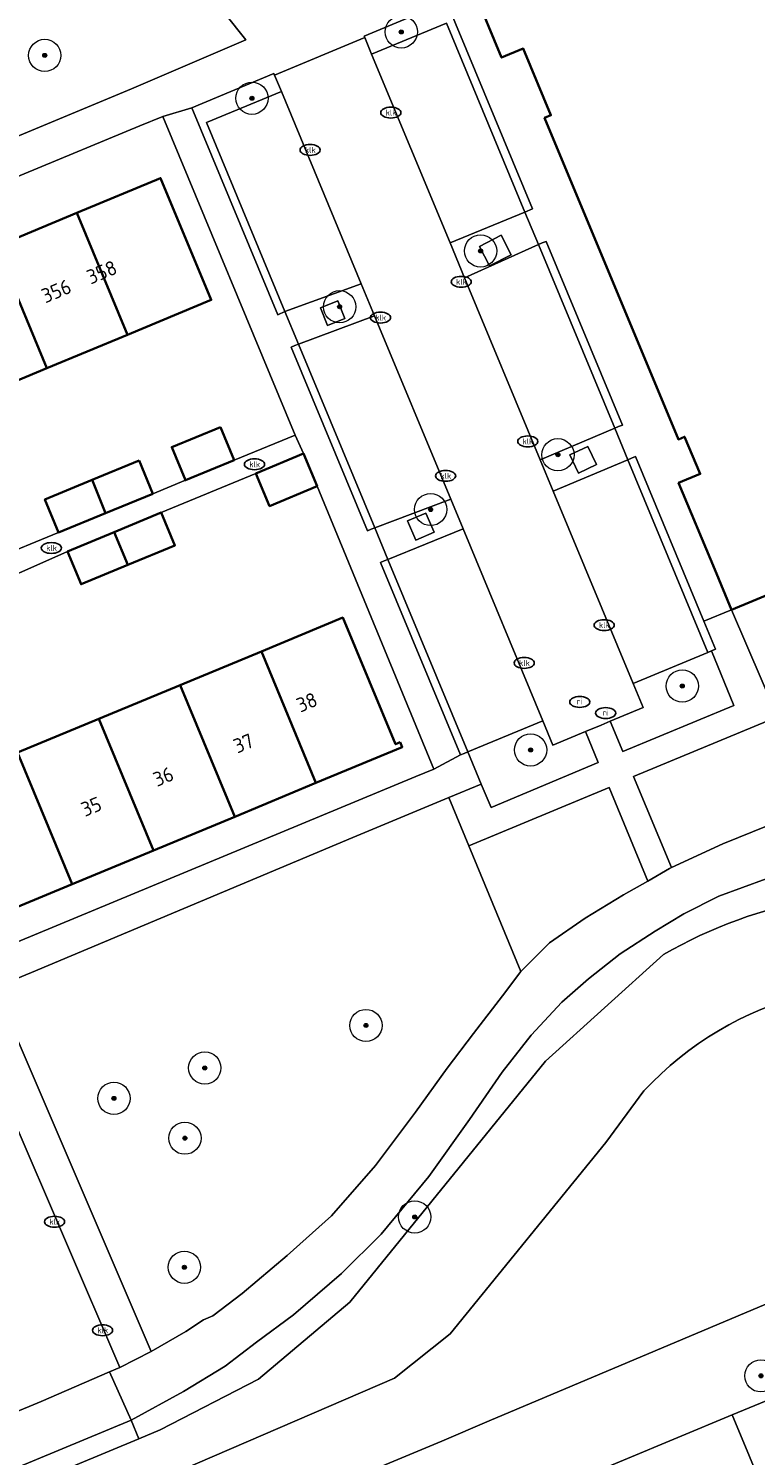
# Model space of a CAD drawing. Header units: metres. Extents: x 103671 to 105190, y 427150 to 429171.
# Tile 119 of 256: x 104537 to 104582, y 427234 to 427323. Entities that reach past the tile are written whole.
import ezdxf
from ezdxf.enums import TextEntityAlignment as Align

# ---------------------------------------------------------------- set-up
doc = ezdxf.new("R2010")
doc.units = ezdxf.units.M
for name, color, linetype, lineweight in [('B-WE-GR-BEPLANTING_CULTUUR_VASTE PLANTENVAK-GV', 253, 'Continuous', 18), ('B-WE-GR-BOOM-S', 253, 'Continuous', 25), ('B-WE-GR-HAAG-GV', 253, 'Continuous', 13), ('B-WE-IE-MEUBILAIR-S', 253, 'Continuous', 25), ('B-WE-OG-BEBOUWING-GV', 253, 'Continuous', 35), ('B-WE-OG-BEBOUWING-T18', 7, 'Continuous', 18), ('B-WE-OG-TERREIN_BEGROEID-GV', 253, 'Continuous', 18), ('B-WE-OG-TERREIN_ERF-GV', 253, 'Continuous', 18), ('B-WE-OG-TERREIN_OEVER-GV', 253, 'Continuous', 18), ('B-WE-OG-WATER_SLOOT-GV', 253, 'Continuous', 18), ('B-WE-OG-WEG-GV', 253, 'Continuous', 18), ('B-WE-VH-GESLOTENVERHARDING-GV', 253, 'Continuous', 18), ('B-WE-VH-GESLOTENVERHARDING_ASFALT-GV', 253, 'Continuous', 18), ('B-WE-VH-ONVERHARD_ZAND-GV', 253, 'Continuous', 18), ('B-WE-VH-OPENVERHARDING-GV', 253, 'Continuous', 18), ('B-WE-VH-OPENVERHARDING_BETONSTRAATSTEEN-GV', 253, 'Continuous', 18), ('B-WE-VH-OPENVERHARDING_STRAATBAKSTEEN-GV', 253, 'Continuous', 18), ('B-WE-VH-OPENVERHARDING_TEGEL-GV', 253, 'Continuous', 18)]:
    doc.layers.add(name, color=color, linetype=linetype, lineweight=lineweight)
doc.styles.add('NLCS-ISO', font='NLCS-ISO.ttf')
doc.styles.add('NLCS-ISO-M500-T18', font='NLCS-ISO.ttf', dxfattribs={"height": 0.9})

# ---------------------------------------------------------------- blocks, each defined once
blk = doc.blocks.new('SIE-MEUBILAIR_PUT_KOLK-SO')
blk.add_ellipse((0, 0), major_axis=(1.25, 0), ratio=0.54)
at = {"style": 'NLCS-ISO'}
blk.add_text('klk', height=0.75, dxfattribs=at).set_placement((0.03, 0), align=Align.MIDDLE_CENTER)
blk = doc.blocks.new('SIE-MEUBILAIR_PUT_RIOOLPUT-SO')
blk.add_ellipse((0, 0), major_axis=(1.25, 0), ratio=0.54)
at = {"style": 'NLCS-ISO'}
blk.add_text('ri', height=0.75, dxfattribs=at).set_placement((-0.04, 0.07), align=Align.MIDDLE_CENTER)
blk = doc.blocks.new('SGR-BOOM_GBKN-SO')
at = {"linetype": 'ByBlock', "lineweight": 18}
h = blk.add_hatch(color=0, dxfattribs=at)
h.dxf.hatch_style = 1
edge = h.paths.add_edge_path()
edge.add_arc((0, 0), 0.25, 0, 360)
at = {"color": 0, "linetype": 'ByBlock', "lineweight": 18}
for radius in [2, 0.25]:
    blk.add_circle((0, 0), radius, dxfattribs=at)
at = {"color": 0, "linetype": 'ByBlock', "lineweight": 18, "style": 'NLCS-ISO'}
blk.add_attdef('SOORT', (2.5, 0), '', height=1.5, dxfattribs=at)

msp = doc.modelspace()

# ---------------------------------------------------------------- linework, layer by layer
at = {"layer": 'B-WE-GR-BEPLANTING_CULTUUR_VASTE PLANTENVAK-GV', "flags": 128}
for points in [[(104583.262, 427273.42), (104585.613, 427273.905), (104583.03, 427279.924), (104574.101, 427276.227), (104576.455, 427270.567), (104579.637, 427272.039), (104582.447, 427273.17)], [(104567.107, 427264.11), (104568.869, 427265.898), (104571.085, 427267.415), (104573.479, 427268.863), (104574.974, 427269.726), (104572.578, 427275.532), (104563.868, 427271.907)]]:
    msp.add_lwpolyline(points, close=True, dxfattribs=at)
at = {"layer": 'B-WE-GR-HAAG-GV', "flags": 128}
for points in [[(104567.827, 427311.469), (104562.49, 427324.322), (104557.373, 427322.197), (104557.412, 427322.103), (104557.836, 427321.083), (104562.477, 427323.01), (104567.351, 427311.271)], [(104546.67, 427317.753), (104552.007, 427304.9), (104552.461, 427305.088), (104547.587, 427316.826), (104552.236, 427318.757), (104551.815, 427319.771), (104551.773, 427319.872)], [(104568.188, 427309.256), (104572.925, 427297.85), (104573.162, 427297.948), (104573.4, 427298.047), (104568.664, 427309.453), (104568.426, 427309.354)], [(104553.298, 427303.073), (104553.071, 427302.979), (104552.844, 427302.884), (104557.58, 427291.478), (104557.807, 427291.572), (104558.034, 427291.666)], [(104578.705, 427283.93), (104578.943, 427284.029), (104579.18, 427284.128), (104578.458, 427285.866), (104574.215, 427296.085), (104573.977, 427295.987), (104573.739, 427295.888)], [(104558.849, 427289.704), (104558.622, 427289.61), (104558.395, 427289.516), (104563.36, 427277.558), (104563.587, 427277.653), (104563.814, 427277.747)]]:
    msp.add_lwpolyline(points, close=True, dxfattribs=at)
at = {"layer": 'B-WE-OG-BEBOUWING-GV', "flags": 128}
for points in [[(104562.628, 427328.75), (104564.177, 427325.023), (104565.906, 427320.864), (104567.245, 427321.421), (104568.964, 427317.284), (104568.576, 427317.123), (104576.876, 427297.157), (104577.264, 427297.322), (104578.231, 427295.006), (104576.893, 427294.447), (104579.137, 427289.072), (104580.175, 427286.579), (104600.13, 427294.881), (104599.416, 427296.597), (104596.85, 427302.766), (104592.215, 427300.838), (104591.254, 427303.146), (104594.948, 427304.682), (104586.631, 427324.671), (104584.988, 427323.988), (104583.275, 427328.105), (104585.878, 427329.189), (104582.598, 427337.074)], [(104539.54, 427311.226), (104542.688, 427303.654), (104547.884, 427305.814), (104544.735, 427313.386)], [(104542.688, 427303.654), (104539.54, 427311.226), (104534.529, 427309.142), (104537.677, 427301.57)], [(104532.666, 427299.486), (104537.677, 427301.57), (104534.529, 427309.142), (104529.518, 427307.058)], [(104548.468, 427297.923), (104545.437, 427296.674), (104546.283, 427294.62), (104549.314, 427295.869)], [(104550.657, 427295.046), (104551.501, 427293.015), (104554.456, 427294.243), (104553.611, 427296.275)], [(104543.409, 427295.838), (104540.484, 427294.633), (104541.33, 427292.579), (104544.255, 427293.784)], [(104540.484, 427294.633), (104537.559, 427293.428), (104538.405, 427291.374), (104541.33, 427292.579)], [(104542.71, 427289.361), (104545.627, 427290.573), (104544.783, 427292.605), (104541.866, 427291.392)], [(104541.866, 427291.392), (104538.965, 427290.186), (104539.81, 427288.155), (104542.71, 427289.361)], [(104559.615, 427278.346), (104559.32, 427278.224), (104556.048, 427286.09), (104550.993, 427283.987), (104554.38, 427275.822), (104559.738, 427278.051)], [(104545.952, 427281.89), (104549.339, 427273.725), (104554.38, 427275.822), (104550.993, 427283.987)], [(104540.91, 427279.794), (104544.297, 427271.628), (104549.339, 427273.725), (104545.952, 427281.89)], [(104544.297, 427271.628), (104540.91, 427279.794), (104535.868, 427277.7), (104539.256, 427269.531)], [(104530.824, 427275.608), (104534.214, 427267.435), (104539.256, 427269.531), (104535.868, 427277.7)]]:
    msp.add_lwpolyline(points, close=True, dxfattribs=at)
at = {"layer": 'B-WE-OG-TERREIN_BEGROEID-GV', "flags": 128}
for points in [[(104540.577, 427333.856), (104538.286, 427331.911), (104535.979, 427329.983), (104533.657, 427328.072), (104531.32, 427326.179), (104528.968, 427324.304), (104526.601, 427322.447), (104524.22, 427320.607), (104521.824, 427318.786), (104519.414, 427316.983), (104516.991, 427315.199), (104514.554, 427313.433), (104512.103, 427311.686), (104509.639, 427309.959), (104507.162, 427308.25), (104504.673, 427306.561), (104502.171, 427304.891), (104499.656, 427303.241), (104497.13, 427301.61), (104494.591, 427300), (104492.041, 427298.409), (104492.315, 427297.838), (104542.925, 427318.92), (104550.028, 427321.964)], [(104609.906, 427271.321), (104600.13, 427294.881), (104580.175, 427286.579), (104583.03, 427279.924), (104585.613, 427273.905), (104588.389, 427274.128), (104591.384, 427274.024), (104594.912, 427273.683), (104597.439, 427273.217), (104599.551, 427272.768), (104601.574, 427272.235), (104603.412, 427271.769), (104605.123, 427271.403), (104607.544, 427271.238)], [(104578.943, 427284.029), (104578.705, 427283.93), (104574.064, 427282.003), (104574.688, 427280.5), (104572.645, 427279.652), (104573.439, 427277.772), (104580.329, 427280.624)], [(104563.814, 427277.747), (104564.644, 427275.75), (104565.266, 427274.3), (104571.899, 427277.093), (104571.11, 427279.014), (104569.088, 427278.174), (104568.464, 427279.678)], [(104562.621, 427274.91), (104556.677, 427272.441), (104536.734, 427264.046), (104534.453, 427263.11), (104544.16, 427240.509), (104546.304, 427241.745), (104547.413, 427242.469), (104547.975, 427242.725), (104549.809, 427244.123), (104552.593, 427246.481), (104555.35, 427248.944), (104558.086, 427252.06), (104560.56, 427255.379), (104562.528, 427258.113), (104564.153, 427260.267), (104565.962, 427262.597), (104567.107, 427264.11), (104563.868, 427271.907)], [(104516.95, 427224.229), (104527.637, 427228.557), (104543.39, 427235.096), (104542.914, 427236.244), (104497.23, 427217.27), (104497.773, 427215.814)]]:
    msp.add_lwpolyline(points, close=True, dxfattribs=at)
for points in [[(104582.333, 427269.856), (104579.397, 427268.798), (104577.221, 427267.686), (104575.427, 427266.607), (104573.261, 427265.21), (104571.3, 427263.663), (104569.652, 427262.212), (104567.74, 427260.165), (104565.939, 427257.864), (104563.921, 427254.911), (104561.389, 427251.388), (104558.423, 427247.79), (104555.978, 427245.36), (104552.98, 427242.789), (104550.701, 427241.091), (104548.756, 427239.61), (104546.161, 427238.03), (104542.914, 427236.244)], [(104542.914, 427236.244), (104543.39, 427235.096), (104544.721, 427235.649), (104550.822, 427238.8), (104556.494, 427243.572), (104568.635, 427258.537), (104575.946, 427265.162)], [(104494.771, 427238.567), (104492.959, 427237.767), (104492.719, 427237.658), (104492.487, 427237.533), (104492.298, 427237.413), (104498.816, 427221.428), (104527.256, 427233.234), (104537.333, 427237.405), (104541.577, 427239.244), (104542.214, 427239.52), (104535.469, 427255.243), (104535.382, 427255.201), (104535.281, 427255.374), (104535.039, 427255.273)]]:
    msp.add_lwpolyline(points, dxfattribs=at)
at = {"layer": 'B-WE-OG-TERREIN_BEGROEID-GV'}
msp.add_lwpolyline([(104575.946, 427265.162, -0.174261), (104595.52, 427268.663)], format="xyb", dxfattribs=at)
at = {"layer": 'B-WE-OG-TERREIN_ERF-GV', "flags": 128}
for points in [[(104534.273, 427289.672), (104538.405, 427291.374), (104537.559, 427293.428), (104540.484, 427294.633), (104543.409, 427295.838), (104544.255, 427293.784), (104546.283, 427294.62), (104545.437, 427296.674), (104548.468, 427297.923), (104549.314, 427295.869), (104553.085, 427297.423), (104544.87, 427317.207), (104543.457, 427316.621), (104493.181, 427295.752)], [(104534.529, 427309.142), (104539.54, 427311.226), (104544.735, 427313.386), (104547.884, 427305.814), (104542.688, 427303.654), (104537.677, 427301.57), (104532.666, 427299.486)], [(104491.149, 427247.376), (104560.574, 427276.212), (104561.699, 427276.679), (104554.456, 427294.243), (104551.501, 427293.015), (104550.657, 427295.046), (104544.783, 427292.605), (104545.627, 427290.573), (104542.71, 427289.361), (104539.81, 427288.155), (104538.965, 427290.186), (104534.817, 427288.351)], [(104535.868, 427277.7), (104540.91, 427279.794), (104545.952, 427281.89), (104550.993, 427283.987), (104556.048, 427286.09), (104559.32, 427278.224), (104559.615, 427278.346), (104559.738, 427278.051), (104554.38, 427275.822), (104549.339, 427273.725), (104544.297, 427271.628), (104539.256, 427269.531), (104534.214, 427267.435)]]:
    msp.add_lwpolyline(points, dxfattribs=at)
at = {"layer": 'B-WE-OG-TERREIN_OEVER-GV'}
for points in [[(104595.52, 427268.663, 0.174261), (104575.946, 427265.162)], [(104574.74, 427256.694, -0.289227), (104596.439, 427262.424)]]:
    msp.add_lwpolyline(points, format="xyb", dxfattribs=at)
at = {"layer": 'B-WE-OG-TERREIN_OEVER-GV', "flags": 128}
for points in [[(104575.946, 427265.162), (104568.635, 427258.537), (104556.494, 427243.572), (104550.822, 427238.8), (104544.721, 427235.649)], [(104544.721, 427235.649), (104543.39, 427235.096), (104527.637, 427228.557), (104516.95, 427224.229), (104497.773, 427215.814), (104498.79, 427213.061), (104502.247, 427214.712), (104514.236, 427220.272), (104518.869, 427222.238), (104525.922, 427225.047), (104531.769, 427227.001), (104559.257, 427238.859), (104562.706, 427241.615), (104572.366, 427253.493), (104574.74, 427256.694)]]:
    msp.add_lwpolyline(points, dxfattribs=at)
at = {"layer": 'B-WE-OG-WATER_SLOOT-GV'}
msp.add_lwpolyline([(104596.439, 427262.424, 0.289227), (104574.74, 427256.694)], format="xyb", dxfattribs=at)
at = {"layer": 'B-WE-OG-WATER_SLOOT-GV', "flags": 128}
for points in [[(104574.74, 427256.694), (104572.366, 427253.493), (104562.706, 427241.615), (104559.257, 427238.859), (104531.769, 427227.001), (104525.922, 427225.047), (104518.869, 427222.238), (104514.236, 427220.272), (104502.247, 427214.712), (104498.79, 427213.061), (104495.637, 427211.555), (104486.286, 427207.088), (104469.768, 427200.578), (104461.547, 427196.599), (104455.236, 427194.366), (104446.772, 427191.668), (104438.476, 427187.837), (104429.012, 427182.836), (104420.158, 427179.58), (104414.181, 427177.812), (104403.306, 427172.42), (104385.525, 427165.704), (104381.76, 427164.555)], [(104495.771, 427207.29), (104496.967, 427207.788), (104497.117, 427207.85), (104500.313, 427209.18), (104518.968, 427216.943), (104562.202, 427234.934), (104565.137, 427236.209), (104589.177, 427246.35), (104587.187, 427250.264)]]:
    msp.add_lwpolyline(points, dxfattribs=at)
at = {"layer": 'B-WE-OG-WEG-GV', "flags": 128}
msp.add_lwpolyline([(104590.269, 427240.75), (104641.168, 427261.889), (104650.02, 427265.566), (104703.039, 427287.586), (104712.597, 427291.556), (104711.68, 427293.966), (104710.853, 427296.139), (104679.655, 427283.719), (104655.7, 427274.413), (104654.804, 427274.035), (104589.402, 427246.445), (104589.177, 427246.35), (104565.137, 427236.209), (104562.202, 427234.934), (104518.968, 427216.943), (104520.997, 427211.967), (104521.659, 427212.248), (104530.51, 427215.931), (104542.101, 427220.753), (104546.486, 427222.504), (104580.217, 427236.569), (104583.74, 427238.038)], close=True, dxfattribs=at)
at = {"layer": 'B-WE-VH-GESLOTENVERHARDING-GV', "flags": 128}
msp.add_lwpolyline([(104582.447, 427273.17), (104579.637, 427272.039), (104576.455, 427270.567), (104576.328, 427270.508), (104574.974, 427269.726), (104573.479, 427268.863), (104571.085, 427267.415), (104568.869, 427265.898), (104567.107, 427264.11), (104565.962, 427262.597), (104564.153, 427260.267), (104562.528, 427258.113), (104560.56, 427255.379), (104558.086, 427252.06), (104555.35, 427248.944), (104552.593, 427246.481), (104549.809, 427244.123), (104547.975, 427242.725), (104547.413, 427242.469), (104546.304, 427241.745), (104544.16, 427240.509), (104542.214, 427239.52), (104541.577, 427239.244), (104542.914, 427236.244), (104546.161, 427238.03), (104548.756, 427239.61), (104550.701, 427241.091), (104552.98, 427242.789), (104555.978, 427245.36), (104558.423, 427247.79), (104561.389, 427251.388), (104563.921, 427254.911), (104565.939, 427257.864), (104567.74, 427260.165), (104569.652, 427262.212), (104571.3, 427263.663), (104573.261, 427265.21), (104575.427, 427266.607), (104577.221, 427267.686), (104579.397, 427268.798), (104582.333, 427269.856)], dxfattribs=at)
at = {"layer": 'B-WE-VH-GESLOTENVERHARDING_ASFALT-GV', "flags": 128}
msp.add_lwpolyline([(104402.336, 427177.858), (104494.006, 427215.931), (104497.23, 427217.27), (104542.914, 427236.244), (104541.577, 427239.244), (104537.333, 427237.405), (104527.256, 427233.234), (104498.816, 427221.428), (104492.298, 427237.413)], dxfattribs=at)
at = {"layer": 'B-WE-VH-ONVERHARD_ZAND-GV', "flags": 128}
for points in [[(104567.827, 427311.469), (104562.49, 427324.322), (104557.373, 427322.197), (104557.412, 427322.103), (104557.836, 427321.083), (104562.477, 427323.01), (104567.351, 427311.271)], [(104552.461, 427305.088), (104547.587, 427316.826), (104552.236, 427318.757), (104551.815, 427319.771), (104551.773, 427319.872), (104546.67, 427317.753), (104552.007, 427304.9)], [(104566.504, 427308.626), (104565.878, 427309.83), (104564.532, 427309.129), (104565.158, 427307.926)], [(104568.188, 427309.256), (104572.925, 427297.85), (104573.162, 427297.948), (104573.4, 427298.047), (104568.664, 427309.453), (104568.426, 427309.354)], [(104555.731, 427305.76), (104554.655, 427305.323), (104555.103, 427304.219), (104556.179, 427304.656)], [(104553.298, 427303.073), (104553.071, 427302.979), (104552.844, 427302.884), (104557.58, 427291.478), (104557.807, 427291.572), (104558.034, 427291.666)], [(104571.259, 427296.716), (104570.15, 427296.188), (104570.686, 427295.064), (104571.794, 427295.591)], [(104578.705, 427283.93), (104578.943, 427284.029), (104579.18, 427284.128), (104578.458, 427285.866), (104574.215, 427296.085), (104573.977, 427295.987), (104573.739, 427295.888)], [(104561.202, 427292.583), (104560.072, 427292.088), (104560.592, 427290.901), (104561.723, 427291.396)], [(104558.849, 427289.704), (104558.622, 427289.61), (104558.395, 427289.516), (104563.36, 427277.558), (104563.587, 427277.653), (104563.814, 427277.747)]]:
    msp.add_lwpolyline(points, close=True, dxfattribs=at)
at = {"layer": 'B-WE-VH-OPENVERHARDING-GV', "flags": 128}
for points in [[(104538.405, 427291.374), (104534.273, 427289.672), (104534.569, 427288.953), (104534.817, 427288.351), (104538.965, 427290.186), (104541.866, 427291.392), (104544.783, 427292.605), (104550.657, 427295.046), (104553.611, 427296.275), (104553.085, 427297.423), (104549.314, 427295.869), (104546.283, 427294.62), (104544.255, 427293.784), (104541.33, 427292.579)], [(104578.458, 427285.866), (104579.18, 427284.128), (104578.943, 427284.029), (104580.329, 427280.624), (104573.439, 427277.772), (104572.645, 427279.652), (104572.08, 427279.417), (104571.11, 427279.014), (104571.899, 427277.093), (104565.266, 427274.3), (104564.644, 427275.75), (104562.621, 427274.91), (104563.868, 427271.907), (104572.578, 427275.532), (104574.974, 427269.726), (104576.328, 427270.508), (104576.455, 427270.567), (104574.101, 427276.227), (104583.03, 427279.924), (104580.175, 427286.579)]]:
    msp.add_lwpolyline(points, close=True, dxfattribs=at)
at = {"layer": 'B-WE-VH-OPENVERHARDING_BETONSTRAATSTEEN-GV', "flags": 128}
msp.add_lwpolyline([(104580.277, 427343.603), (104555.243, 427325.728), (104547.366, 427334.532), (104544.769, 427337.434), (104540.577, 427333.856), (104550.028, 427321.964), (104542.925, 427318.92), (104492.315, 427297.838), (104493.181, 427295.752), (104543.457, 427316.621), (104544.87, 427317.207), (104546.67, 427317.753), (104551.773, 427319.872), (104551.815, 427319.771), (104557.412, 427322.103), (104557.373, 427322.197), (104562.49, 427324.322), (104564.177, 427325.023), (104562.628, 427328.75), (104582.598, 427337.074)], close=True, dxfattribs=at)
for points in [[(104563.814, 427277.747), (104563.587, 427277.653), (104563.36, 427277.558), (104561.699, 427276.679), (104560.574, 427276.212), (104491.149, 427247.376), (104487.579, 427245.893), (104485.339, 427251.301), (104484.203, 427254.089), (104480.798, 427262.363), (104479.575, 427265.319), (104479.009, 427266.68), (104470.858, 427286.486), (104469.04, 427285.562), (104470.205, 427282.722), (104484.838, 427247.123), (104485.286, 427246.051)], [(104491.664, 427243.267), (104491.86, 427243.313), (104491.073, 427245.114), (104510.595, 427253.199), (104511.365, 427251.435), (104512.917, 427252.1), (104512.113, 427253.834), (104530.502, 427261.448), (104531.251, 427259.681), (104532.71, 427260.287), (104531.913, 427262.157), (104534.453, 427263.11), (104536.734, 427264.046), (104556.677, 427272.441), (104562.621, 427274.91), (104564.644, 427275.75), (104563.814, 427277.747)], [(104590.269, 427240.75), (104583.74, 427238.038), (104580.217, 427236.569), (104582.367, 427231.412)], [(104582.367, 427231.412), (104580.217, 427236.569), (104546.486, 427222.504), (104542.101, 427220.753), (104530.51, 427215.931), (104531.386, 427213.6), (104578.9, 427233.35), (104579.262, 427232.477), (104531.718, 427212.714), (104532.504, 427210.624), (104532.774, 427210.859), (104533.597, 427211.267), (104533.728, 427211.296), (104533.91, 427211.371), (104543.809, 427215.448), (104543.835, 427215.459)]]:
    msp.add_lwpolyline(points, dxfattribs=at)
at = {"layer": 'B-WE-VH-OPENVERHARDING_STRAATBAKSTEEN-GV', "flags": 128}
for points in [[(104567.351, 427311.271), (104562.477, 427323.01), (104557.836, 427321.083), (104562.705, 427309.358)], [(104562.745, 427293.45), (104563.516, 427291.594), (104568.464, 427279.678), (104569.088, 427278.174), (104571.11, 427279.014), (104572.08, 427279.417), (104572.645, 427279.652), (104574.688, 427280.5), (104574.064, 427282.003), (104569.109, 427293.936), (104568.304, 427295.875), (104563.603, 427307.195), (104562.705, 427309.358), (104557.836, 427321.083), (104557.412, 427322.103), (104551.815, 427319.771), (104552.236, 427318.757), (104557.197, 427306.809), (104558.018, 427304.833)], [(104547.587, 427316.826), (104552.461, 427305.088), (104557.197, 427306.809), (104552.236, 427318.757)], [(104568.188, 427309.256), (104567.351, 427311.271), (104562.705, 427309.358), (104563.603, 427307.195)], [(104566.504, 427308.626), (104565.158, 427307.926), (104564.532, 427309.129), (104565.878, 427309.83)], [(104572.925, 427297.85), (104568.188, 427309.256), (104563.603, 427307.195), (104568.304, 427295.875)], [(104552.461, 427305.088), (104553.298, 427303.073), (104558.018, 427304.833), (104557.197, 427306.809)], [(104555.731, 427305.76), (104556.179, 427304.656), (104555.103, 427304.219), (104554.655, 427305.323)], [(104553.298, 427303.073), (104558.034, 427291.666), (104562.745, 427293.45), (104558.018, 427304.833)], [(104573.739, 427295.888), (104572.925, 427297.85), (104568.304, 427295.875), (104569.109, 427293.936)], [(104571.259, 427296.716), (104571.794, 427295.591), (104570.686, 427295.064), (104570.15, 427296.188)], [(104578.705, 427283.93), (104573.739, 427295.888), (104569.109, 427293.936), (104574.064, 427282.003)], [(104558.034, 427291.666), (104558.849, 427289.704), (104563.516, 427291.594), (104562.745, 427293.45)], [(104561.202, 427292.583), (104561.723, 427291.396), (104560.592, 427290.901), (104560.072, 427292.088)], [(104558.849, 427289.704), (104563.814, 427277.747), (104568.464, 427279.678), (104563.516, 427291.594)]]:
    msp.add_lwpolyline(points, close=True, dxfattribs=at)
at = {"layer": 'B-WE-VH-OPENVERHARDING_TEGEL-GV', "flags": 128}
for points in [[(104568.576, 427317.123), (104568.964, 427317.284), (104567.245, 427321.421), (104565.906, 427320.864), (104564.177, 427325.023), (104562.49, 427324.322), (104567.827, 427311.469), (104567.351, 427311.271), (104568.188, 427309.256), (104568.426, 427309.354), (104568.664, 427309.453), (104573.4, 427298.047), (104573.162, 427297.948), (104572.925, 427297.85), (104573.739, 427295.888), (104573.977, 427295.987), (104574.215, 427296.085), (104578.458, 427285.866), (104580.175, 427286.579), (104579.137, 427289.072), (104576.893, 427294.447), (104578.231, 427295.006), (104577.264, 427297.322), (104576.876, 427297.157)], [(104563.36, 427277.558), (104558.395, 427289.516), (104558.622, 427289.61), (104558.849, 427289.704), (104558.034, 427291.666), (104557.807, 427291.572), (104557.58, 427291.478), (104552.844, 427302.884), (104553.071, 427302.979), (104553.298, 427303.073), (104552.461, 427305.088), (104552.007, 427304.9), (104546.67, 427317.753), (104544.87, 427317.207), (104553.085, 427297.423), (104553.611, 427296.275), (104554.456, 427294.243), (104561.699, 427276.679)], [(104542.214, 427239.52), (104544.16, 427240.509), (104534.453, 427263.11), (104531.913, 427262.157), (104532.71, 427260.287), (104533.113, 427260.454), (104535.281, 427255.374), (104535.382, 427255.201), (104535.469, 427255.243)]]:
    msp.add_lwpolyline(points, close=True, dxfattribs=at)

# ---------------------------------------------------------------- block references
at = {"layer": 'B-WE-GR-BOOM-S', "xscale": 0.5, "yscale": 0.5, "zscale": 0.5}
for p in [(104559.679, 427322.458), (104537.548, 427321), (104550.41, 427318.339), (104564.602, 427308.855), (104555.853, 427305.391), (104569.4, 427296.2), (104561.5, 427292.8), (104577.121, 427281.839), (104567.704, 427277.867), (104557.487, 427260.759), (104547.482, 427258.118), (104541.845, 427256.233), (104546.249, 427253.759), (104560.511, 427248.867), (104546.217, 427245.743), (104582, 427239)]:
    msp.add_blockref('SGR-BOOM_GBKN-SO', p, dxfattribs=at)
at = {"layer": 'B-WE-IE-MEUBILAIR-S', "xscale": 0.5, "yscale": 0.5, "zscale": 0.5}
for name, p in [('SIE-MEUBILAIR_PUT_KOLK-SO', (104559.03, 427317.45)), ('SIE-MEUBILAIR_PUT_KOLK-SO', (104554.02, 427315.13)), ('SIE-MEUBILAIR_PUT_KOLK-SO', (104563.4, 427306.94)), ('SIE-MEUBILAIR_PUT_KOLK-SO', (104558.39, 427304.72)), ('SIE-MEUBILAIR_PUT_KOLK-SO', (104567.53, 427297.03)), ('SIE-MEUBILAIR_PUT_KOLK-SO', (104550.57, 427295.61)), ('SIE-MEUBILAIR_PUT_KOLK-SO', (104562.43, 427294.89)), ('SIE-MEUBILAIR_PUT_KOLK-SO', (104537.96, 427290.41)), ('SIE-MEUBILAIR_PUT_KOLK-SO', (104572.27, 427285.62)), ('SIE-MEUBILAIR_PUT_KOLK-SO', (104567.31, 427283.27)), ('SIE-MEUBILAIR_PUT_RIOOLPUT-SO', (104570.755, 427280.852)), ('SIE-MEUBILAIR_PUT_RIOOLPUT-SO', (104572.365, 427280.158)), ('SIE-MEUBILAIR_PUT_KOLK-SO', (104538.16, 427248.57)), ('SIE-MEUBILAIR_PUT_KOLK-SO', (104541.14, 427241.83))]:
    msp.add_blockref(name, p, dxfattribs=at)

# ---------------------------------------------------------------- texts
at = {"layer": 'B-WE-OG-BEBOUWING-T18', "style": 'NLCS-ISO-M500-T18'}
for s, p in [('358', (104541.092, 427307.539)), ('356', (104538.265, 427306.363)), ('38', (104553.819, 427280.831)), ('37', (104549.882, 427278.283)), ('36', (104544.91, 427276.215)), ('35', (104540.437, 427274.354))]:
    msp.add_text(s, height=0.9, rotation=22.6, dxfattribs=at).set_placement(p, align=Align.MIDDLE)

doc.saveas('drawing.dxf')
